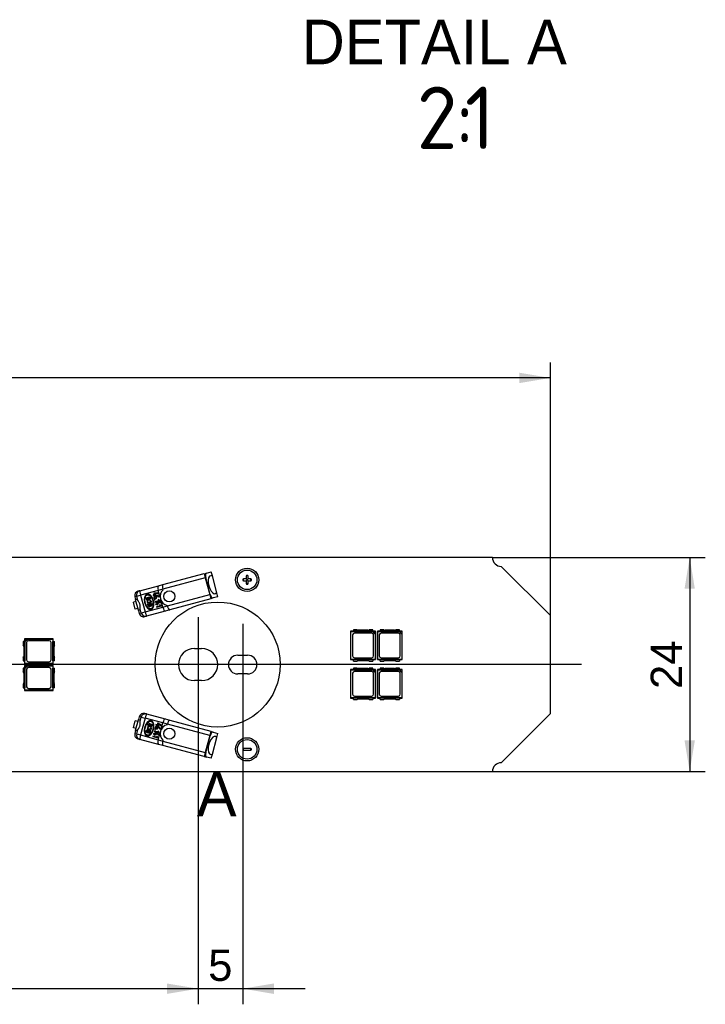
# Model space of a CAD drawing. Header units: millimetres. Extents: x 28 to 1171, y 11 to 403.
# Tile 18 of 19: x 1091 to 1168, y 184 to 294. Entities that reach past the tile are written whole.
import ezdxf
from ezdxf.enums import TextEntityAlignment as Align
from ezdxf.lldxf.tags import DXFTag

# ---------------------------------------------------------------- set-up
doc = ezdxf.new("R2010")
doc.units = ezdxf.units.MM
doc.layers.add('Default', color=7, linetype='Continuous')
doc.layers.add('LINLED_1120X24MM', color=7, linetype='Continuous')
doc.styles.add('SEACAD_Arial', font='arial.ttf')
doc.styles.add('SEACAD_Solid_Edge_ANSI', font='seans.ttf')
doc.styles.add('SEACAD_Solid_Edge_ISO', font='seiso.ttf')
tags = doc.linetypes.add('CENTER2', pattern=[28.575, 19.05, -3.175, 3.175, -3.175]).pattern_tags.tags
tags[10:11] = [DXFTag(74, 4), DXFTag(75, 0), DXFTag(340, '0'), DXFTag(46, 0.0), DXFTag(50, 0.0), DXFTag(44, 0.0), DXFTag(45, 0.0)]
tags[8:9] = [DXFTag(74, 4), DXFTag(75, 0), DXFTag(340, '0'), DXFTag(46, 0.0), DXFTag(50, 0.0), DXFTag(44, 0.0), DXFTag(45, 0.0)]
tags[6:7] = [DXFTag(74, 4), DXFTag(75, 0), DXFTag(340, '0'), DXFTag(46, 0.0), DXFTag(50, 0.0), DXFTag(44, 0.0), DXFTag(45, 0.0)]
tags[4:5] = [DXFTag(74, 4), DXFTag(75, 0), DXFTag(340, '0'), DXFTag(46, 0.0), DXFTag(50, 0.0), DXFTag(44, 0.0), DXFTag(45, 0.0)]
doc.dimstyles.new('ISO', dxfattribs={"dimtxt": 3.5, "dimasz": 3.5, "dimexe": 1.75, "dimexo": 0, "dimgap": 0.875, "dimtad": 1, "dimtxsty": 'SEACAD_Arial', "dimblk1": '_SE_FILLED', "dimblk2": '_SE_FILLED', "dimsah": 1, "dimcen": 1.75, "dimadec": 0, "dimazin": 0, "dimtfac": 0.5, "dimtdec": 3, "dimtmove": 0, "dimatfit": 3, "dimfxl": 1, "dimarcsym": 0})

# ---------------------------------------------------------------- blocks, each defined once
blk = doc.blocks.new('SEANNOT_GROUP2')
at = {"layer": 'Default', "color": 7, "linetype": 'CENTER2'}
blk.add_line((1154.08, 221.63), (28.08, 221.63), dxfattribs=at)
blk = doc.blocks.new('SEANNOT_GROUP28')
at = {"layer": 'Default', "color": 7, "linetype": 'CENTER2'}
blk.add_line((1111.08, 226.93), (1111.08, 216.33), dxfattribs=at)
blk = doc.blocks.new('SEANNOT_GROUP29')
at = {"layer": 'Default', "color": 7, "linetype": 'CENTER2'}
blk.add_line((1116.08, 226.18), (1116.08, 217.08), dxfattribs=at)
blk = doc.blocks.new('SE1')
at = {"layer": 'LINLED_1120X24MM', "color": 7, "linetype": 'Continuous'}
for p, q in [((1144.08, 233.63), (38.08, 233.63)), ((1107.14, 230.61), (1111.76, 231.84)), ((1111.76, 231.81), (1112.04, 231.89)), ((1111.76, 231.84), (1111.88, 231.36)), ((1112.04, 231.89), (1112.55, 232.03)), ((1112.68, 231.57), (1112.55, 232.03)), ((1150.58, 227.13), (1145.08, 232.63)), ((1111.88, 231.36), (1107.14, 230.09)), ((1111.88, 231.36), (1111.95, 231.38)), ((1111.88, 231.36), (1112.39, 229.48)), ((1112.45, 229.49), (1111.95, 231.38)), ((1113.18, 229.69), (1112.68, 231.57)), ((1116.18, 231.03), (1116.18, 231.23)), ((1116.48, 231.23), (1116.18, 231.23)), ((1116.18, 231.03), (1116.48, 231.03)), ((1116.48, 231.53), (1116.48, 231.23)), ((1116.48, 231.23), (1116.58, 231.13)), ((1116.48, 231.03), (1116.58, 231.13)), ((1116.48, 231.03), (1116.48, 230.73)), ((1116.48, 230.73), (1116.68, 230.73)), ((1116.68, 231.23), (1116.58, 231.13)), ((1116.68, 231.03), (1116.58, 231.13)), ((1116.68, 231.23), (1116.68, 231.53)), ((1116.98, 231.23), (1116.68, 231.23)), ((1116.68, 231.03), (1116.98, 231.03)), ((1116.68, 230.73), (1116.68, 231.03)), ((1116.98, 231.03), (1116.98, 231.23)), ((1104.34, 229.86), (1104.54, 229.91)), ((1104.54, 229.91), (1106.64, 230.47)), ((1106.62, 229.95), (1104.63, 229.42)), ((1106.17, 229.65), (1106.13, 229.64)), ((1106.13, 229.64), (1106.17, 229.47)), ((1106.61, 229.63), (1106.17, 229.65)), ((1106.22, 229.48), (1106.18, 229.61)), ((1106.18, 229.61), (1106.62, 229.59)), ((1106.62, 229.59), (1106.61, 229.63)), ((1107.14, 230.09), (1106.62, 229.95)), ((1106.83, 229.16), (1106.62, 229.95)), ((1106.64, 230.47), (1107.14, 230.61)), ((1107.16, 230.02), (1107.14, 230.09)), ((1113.3, 229.24), (1113.18, 229.69)), ((1104.13, 228.69), (1103.83, 228.61)), ((1104.04, 227.84), (1103.83, 228.61)), ((1104.2, 229.3), (1103.98, 229.24)), ((1103.98, 229.24), (1104.07, 228.93)), ((1104.08, 228.88), (1104.07, 228.93)), ((1104.24, 228.92), (1104.07, 228.93)), ((1104.24, 228.92), (1104.08, 228.88)), ((1104.39, 227.72), (1104.08, 228.88)), ((1104.2, 229.3), (1104.63, 229.42)), ((1104.32, 228.83), (1104.2, 229.3)), ((1104.63, 229.42), (1105.13, 227.53)), ((1105.24, 229.11), (1105.68, 229.23)), ((1105.29, 228.92), (1105.24, 229.11)), ((1105.32, 229.06), (1105.44, 229.09)), ((1105.35, 228.94), (1105.32, 229.06)), ((1105.42, 228.75), (1105.46, 228.7)), ((1105.42, 228.42), (1105.87, 228.54)), ((1105.44, 229.09), (1105.48, 228.97)), ((1105.49, 228.6), (1105.76, 228.67)), ((1105.51, 229.11), (1105.63, 229.15)), ((1105.54, 228.99), (1105.51, 229.11)), ((1105.84, 228.63), (1105.51, 228.54)), ((1105.63, 229.15), (1105.67, 229.02)), ((1105.68, 229.23), (1105.73, 229.04)), ((1105.73, 228.8), (1105.79, 228.82)), ((1105.76, 228.67), (1105.73, 228.8)), ((1105.79, 228.82), (1105.84, 228.63)), ((1105.87, 228.54), (1105.92, 228.35)), ((1106.17, 229.47), (1106.04, 229.43)), ((1106.04, 229.43), (1106.05, 229.39)), ((1106.05, 229.39), (1106.19, 229.42)), ((1106.24, 228.93), (1106.18, 228.92)), ((1106.18, 228.92), (1106.2, 228.85)), ((1106.19, 229.42), (1106.21, 229.34)), ((1106.2, 228.85), (1106.26, 228.87)), ((1106.21, 229.34), (1106.25, 229.35)), ((1106.34, 229.51), (1106.22, 229.48)), ((1106.23, 229.44), (1106.35, 229.47)), ((1106.25, 229.35), (1106.23, 229.44)), ((1106.26, 228.87), (1106.24, 228.93)), ((1106.74, 228.82), (1106.24, 228.68)), ((1106.24, 228.68), (1106.25, 228.64)), ((1106.25, 228.64), (1106.83, 228.79)), ((1106.35, 229.47), (1106.34, 229.51)), ((1106.44, 228.61), (1106.41, 228.6)), ((1106.41, 228.6), (1106.45, 228.43)), ((1106.88, 228.6), (1106.44, 228.61)), ((1106.5, 228.44), (1106.46, 228.57)), ((1106.46, 228.57), (1106.89, 228.55)), ((1106.82, 228.83), (1106.62, 228.91)), ((1106.62, 228.91), (1106.63, 228.86)), ((1106.63, 228.86), (1106.74, 228.82)), ((1106.68, 229.2), (1106.72, 229.21)), ((1106.83, 228.79), (1106.82, 228.83)), ((1106.89, 228.55), (1106.88, 228.6)), ((1107.13, 228.07), (1106.91, 228.86)), ((1107.64, 228.21), (1112.39, 229.48)), ((1112.52, 228.99), (1107.9, 227.76)), ((1112.39, 229.48), (1112.45, 229.49)), ((1112.39, 229.48), (1112.52, 228.99)), ((1112.51, 229.02), (1112.78, 229.1)), ((1113.3, 229.24), (1112.78, 229.1)), ((1104.34, 227.92), (1104.04, 227.84)), ((1104.55, 227.77), (1104.39, 227.72)), ((1104.4, 227.68), (1104.39, 227.72)), ((1104.4, 227.68), (1104.55, 227.77)), ((1104.4, 227.68), (1104.49, 227.36)), ((1104.49, 227.36), (1104.7, 227.42)), ((1104.7, 227.42), (1104.57, 227.89)), ((1104.7, 227.42), (1105.13, 227.53)), ((1105.13, 227.53), (1107.13, 228.07)), ((1107.4, 227.62), (1105.31, 227.06)), ((1105.47, 228.23), (1105.42, 228.42)), ((1105.5, 228.37), (1105.63, 228.4)), ((1105.54, 228.25), (1105.5, 228.37)), ((1105.63, 228.4), (1105.66, 228.28)), ((1105.69, 228.42), (1105.82, 228.45)), ((1105.73, 228.3), (1105.69, 228.42)), ((1105.82, 228.45), (1105.85, 228.33)), ((1106.45, 228.43), (1106.32, 228.39)), ((1106.32, 228.39), (1106.33, 228.35)), ((1106.33, 228.35), (1106.46, 228.39)), ((1106.9, 228.23), (1106.4, 228.1)), ((1106.4, 228.1), (1106.41, 228.06)), ((1106.41, 228.06), (1106.99, 228.21)), ((1106.46, 228.39), (1106.49, 228.3)), ((1106.49, 228.3), (1106.53, 228.31)), ((1106.62, 228.47), (1106.5, 228.44)), ((1106.51, 228.4), (1106.63, 228.43)), ((1106.53, 228.31), (1106.51, 228.4)), ((1106.63, 228.43), (1106.62, 228.47)), ((1106.98, 228.25), (1106.77, 228.33)), ((1106.77, 228.33), (1106.79, 228.28)), ((1106.79, 228.28), (1106.9, 228.23)), ((1106.99, 228.21), (1106.98, 228.25)), ((1107.13, 228.07), (1107.64, 228.21)), ((1107.9, 227.76), (1107.4, 227.62)), ((1107.64, 228.21), (1107.62, 228.27)), ((1105.31, 227.06), (1105.1, 227.01)), ((1150.58, 216.13), (1150.58, 227.13)), ((1128.49, 225.38), (1128.18, 225.38)), ((1128.18, 225.38), (1128.21, 225.34)), ((1128.18, 225.38), (1128.18, 222.18)), ((1128.21, 225.34), (1130.63, 225.34)), ((1128.21, 222.21), (1128.21, 225.34)), ((1128.9, 225.53), (1128.49, 225.53)), ((1128.49, 225.53), (1128.49, 225.36)), ((1130.67, 225.36), (1128.49, 225.36)), ((1130.12, 225.48), (1129.04, 225.48)), ((1130.67, 225.53), (1130.25, 225.53)), ((1130.63, 225.34), (1130.67, 225.35)), ((1130.63, 225.34), (1130.94, 225.03)), ((1130.67, 225.36), (1130.67, 225.53)), ((1130.98, 225.38), (1130.67, 225.38)), ((1130.95, 225.35), (1130.67, 225.35)), ((1130.67, 225.35), (1130.95, 225.07)), ((1130.95, 225.35), (1130.98, 225.38)), ((1130.95, 225.07), (1130.95, 225.35)), ((1130.98, 222.18), (1130.98, 225.38)), ((1131.49, 225.38), (1131.18, 225.38)), ((1131.18, 225.38), (1131.21, 225.34)), ((1131.18, 225.38), (1131.18, 222.18)), ((1131.21, 225.34), (1133.63, 225.34)), ((1131.21, 222.21), (1131.21, 225.34)), ((1131.9, 225.53), (1131.49, 225.53)), ((1131.49, 225.53), (1131.49, 225.36)), ((1133.67, 225.36), (1131.49, 225.36)), ((1133.12, 225.48), (1132.04, 225.48)), ((1133.67, 225.53), (1133.25, 225.53)), ((1133.63, 225.34), (1133.67, 225.35)), ((1133.63, 225.34), (1133.94, 225.03)), ((1133.67, 225.36), (1133.67, 225.53)), ((1133.98, 225.38), (1133.67, 225.38)), ((1133.95, 225.35), (1133.67, 225.35)), ((1133.67, 225.35), (1133.95, 225.07)), ((1133.95, 225.35), (1133.98, 225.38)), ((1133.95, 225.07), (1133.95, 225.35)), ((1133.98, 222.18), (1133.98, 225.38)), ((1091.64, 224.22), (1091.48, 224.22)), ((1091.48, 224.22), (1091.48, 223.8)), ((1094.83, 224.53), (1091.63, 224.53)), ((1091.65, 224.5), (1091.63, 224.53)), ((1091.63, 224.53), (1091.63, 224.22)), ((1091.64, 224.22), (1091.64, 222.04)), ((1091.93, 224.5), (1091.65, 224.5)), ((1091.65, 224.5), (1091.65, 224.22)), ((1091.65, 224.22), (1091.93, 224.5)), ((1091.66, 224.18), (1091.65, 224.22)), ((1091.66, 224.18), (1091.98, 224.49)), ((1091.66, 221.76), (1091.66, 224.18)), ((1091.85, 224.1), (1091.85, 222.15)), ((1091.93, 224.5), (1091.98, 224.49)), ((1091.98, 224.49), (1094.79, 224.49)), ((1094.4, 224.3), (1092.05, 224.3)), ((1094.6, 222.15), (1094.6, 224.1)), ((1094.79, 224.49), (1094.83, 224.53)), ((1094.79, 224.49), (1094.79, 221.76)), ((1094.81, 224.22), (1094.98, 224.22)), ((1094.81, 222.04), (1094.81, 224.22)), ((1094.83, 224.22), (1094.83, 224.53)), ((1094.98, 223.8), (1094.98, 224.22)), ((1128.4, 224.95), (1128.4, 222.6)), ((1130.55, 225.15), (1128.6, 225.15)), ((1130.75, 222.6), (1130.75, 224.95)), ((1130.95, 225.07), (1130.94, 225.03)), ((1130.94, 225.03), (1130.94, 222.21)), ((1131.4, 224.95), (1131.4, 222.6)), ((1133.55, 225.15), (1131.6, 225.15)), ((1133.75, 222.6), (1133.75, 224.95)), ((1133.95, 225.07), (1133.94, 225.03)), ((1133.94, 225.03), (1133.94, 222.21)), ((1091.53, 223.67), (1091.53, 222.59)), ((1094.93, 222.59), (1094.93, 223.67)), ((1110.68, 223.43), (1111.48, 223.43)), ((1091.48, 222.45), (1091.48, 222.04)), ((1091.48, 222.04), (1091.64, 222.04)), ((1091.63, 222.04), (1091.63, 221.73)), ((1092.05, 221.95), (1094.4, 221.95)), ((1094.98, 222.04), (1094.81, 222.04)), ((1094.83, 221.73), (1094.83, 222.04)), ((1094.98, 222.04), (1094.98, 222.45)), ((1115.53, 222.68), (1116.63, 222.68)), ((1128.21, 222.21), (1128.18, 222.18)), ((1128.18, 222.18), (1128.49, 222.18)), ((1130.94, 222.21), (1128.21, 222.21)), ((1128.49, 222.03), (1128.49, 222.19)), ((1128.49, 222.19), (1130.67, 222.19)), ((1128.49, 222.03), (1128.9, 222.03)), ((1128.6, 222.4), (1130.55, 222.4)), ((1129.04, 222.08), (1130.12, 222.08)), ((1130.25, 222.03), (1130.67, 222.03)), ((1130.67, 222.19), (1130.67, 222.03)), ((1130.67, 222.18), (1130.98, 222.18)), ((1130.94, 222.21), (1130.98, 222.18)), ((1131.21, 222.21), (1131.18, 222.18)), ((1131.18, 222.18), (1131.49, 222.18)), ((1133.94, 222.21), (1131.21, 222.21)), ((1131.49, 222.03), (1131.49, 222.19)), ((1131.49, 222.19), (1133.67, 222.19)), ((1131.49, 222.03), (1131.9, 222.03)), ((1131.6, 222.4), (1133.55, 222.4)), ((1132.04, 222.08), (1133.12, 222.08)), ((1133.25, 222.03), (1133.67, 222.03)), ((1133.67, 222.19), (1133.67, 222.03)), ((1133.67, 222.18), (1133.98, 222.18)), ((1133.94, 222.21), (1133.98, 222.18)), ((1091.64, 221.22), (1091.48, 221.22)), ((1091.48, 221.22), (1091.48, 220.8)), ((1091.63, 221.73), (1091.66, 221.76)), ((1091.63, 221.73), (1094.83, 221.73)), ((1094.83, 221.53), (1091.63, 221.53)), ((1091.65, 221.5), (1091.63, 221.53)), ((1091.63, 221.53), (1091.63, 221.22)), ((1091.64, 221.22), (1091.64, 219.04)), ((1091.93, 221.5), (1091.65, 221.5)), ((1091.65, 221.5), (1091.65, 221.22)), ((1091.65, 221.22), (1091.93, 221.5)), ((1091.66, 221.18), (1091.65, 221.22)), ((1094.79, 221.76), (1091.66, 221.76)), ((1091.66, 221.18), (1091.98, 221.49)), ((1091.66, 218.76), (1091.66, 221.18)), ((1091.85, 221.1), (1091.85, 219.15)), ((1091.93, 221.5), (1091.98, 221.49)), ((1091.98, 221.49), (1094.79, 221.49)), ((1094.4, 221.3), (1092.05, 221.3)), ((1094.6, 219.15), (1094.6, 221.1)), ((1094.79, 221.76), (1094.83, 221.73)), ((1094.79, 221.49), (1094.83, 221.53)), ((1094.79, 221.49), (1094.79, 218.76)), ((1094.81, 221.22), (1094.98, 221.22)), ((1094.81, 219.04), (1094.81, 221.22)), ((1094.83, 221.22), (1094.83, 221.53)), ((1094.98, 220.8), (1094.98, 221.22)), ((1128.49, 221.08), (1128.18, 221.08)), ((1128.18, 221.08), (1128.21, 221.04)), ((1128.18, 221.08), (1128.18, 217.88)), ((1128.21, 221.04), (1130.63, 221.04)), ((1128.21, 217.91), (1128.21, 221.04)), ((1128.9, 221.23), (1128.49, 221.23)), ((1128.49, 221.23), (1128.49, 221.06)), ((1130.67, 221.06), (1128.49, 221.06)), ((1130.55, 220.85), (1128.6, 220.85)), ((1130.12, 221.18), (1129.04, 221.18)), ((1130.67, 221.23), (1130.25, 221.23)), ((1130.63, 221.04), (1130.67, 221.05)), ((1130.63, 221.04), (1130.94, 220.73)), ((1130.67, 221.06), (1130.67, 221.23)), ((1130.98, 221.08), (1130.67, 221.08)), ((1130.95, 221.05), (1130.67, 221.05)), ((1130.67, 221.05), (1130.95, 220.77)), ((1130.95, 220.77), (1130.94, 220.73)), ((1130.95, 221.05), (1130.98, 221.08)), ((1130.95, 220.77), (1130.95, 221.05)), ((1130.98, 217.88), (1130.98, 221.08)), ((1131.49, 221.08), (1131.18, 221.08)), ((1131.18, 221.08), (1131.21, 221.04)), ((1131.18, 221.08), (1131.18, 217.88)), ((1131.21, 221.04), (1133.63, 221.04)), ((1131.21, 217.91), (1131.21, 221.04)), ((1131.9, 221.23), (1131.49, 221.23)), ((1131.49, 221.23), (1131.49, 221.06)), ((1133.67, 221.06), (1131.49, 221.06)), ((1133.55, 220.85), (1131.6, 220.85)), ((1133.12, 221.18), (1132.04, 221.18)), ((1133.67, 221.23), (1133.25, 221.23)), ((1133.63, 221.04), (1133.67, 221.05)), ((1133.63, 221.04), (1133.94, 220.73)), ((1133.67, 221.06), (1133.67, 221.23)), ((1133.98, 221.08), (1133.67, 221.08)), ((1133.95, 221.05), (1133.67, 221.05)), ((1133.67, 221.05), (1133.95, 220.77)), ((1133.95, 220.77), (1133.94, 220.73)), ((1133.95, 221.05), (1133.98, 221.08)), ((1133.95, 220.77), (1133.95, 221.05)), ((1133.98, 217.88), (1133.98, 221.08)), ((1091.53, 220.67), (1091.53, 219.59)), ((1094.93, 219.59), (1094.93, 220.67)), ((1111.48, 219.83), (1110.68, 219.83)), ((1116.63, 220.58), (1115.53, 220.58)), ((1128.4, 220.65), (1128.4, 218.3)), ((1130.75, 218.3), (1130.75, 220.65)), ((1130.94, 220.73), (1130.94, 217.91)), ((1131.4, 220.65), (1131.4, 218.3)), ((1133.75, 218.3), (1133.75, 220.65)), ((1133.94, 220.73), (1133.94, 217.91)), ((1091.48, 219.45), (1091.48, 219.04)), ((1091.48, 219.04), (1091.64, 219.04)), ((1091.63, 219.04), (1091.63, 218.73)), ((1091.63, 218.73), (1091.66, 218.76)), ((1091.63, 218.73), (1094.83, 218.73)), ((1094.79, 218.76), (1091.66, 218.76)), ((1092.05, 218.95), (1094.4, 218.95)), ((1094.79, 218.76), (1094.83, 218.73)), ((1094.98, 219.04), (1094.81, 219.04)), ((1094.83, 218.73), (1094.83, 219.04)), ((1094.98, 219.04), (1094.98, 219.45)), ((1128.21, 217.91), (1128.18, 217.88)), ((1128.18, 217.88), (1128.49, 217.88)), ((1130.94, 217.91), (1128.21, 217.91)), ((1128.49, 217.73), (1128.49, 217.89)), ((1128.49, 217.89), (1130.67, 217.89)), ((1128.49, 217.73), (1128.9, 217.73)), ((1128.6, 218.1), (1130.55, 218.1)), ((1129.04, 217.78), (1130.12, 217.78)), ((1130.25, 217.73), (1130.67, 217.73)), ((1130.67, 217.89), (1130.67, 217.73)), ((1130.67, 217.88), (1130.98, 217.88)), ((1130.94, 217.91), (1130.98, 217.88)), ((1131.21, 217.91), (1131.18, 217.88)), ((1131.18, 217.88), (1131.49, 217.88)), ((1133.94, 217.91), (1131.21, 217.91)), ((1131.49, 217.73), (1131.49, 217.89)), ((1131.49, 217.89), (1133.67, 217.89)), ((1131.49, 217.73), (1131.9, 217.73)), ((1131.6, 218.1), (1133.55, 218.1)), ((1132.04, 217.78), (1133.12, 217.78)), ((1133.25, 217.73), (1133.67, 217.73)), ((1133.67, 217.89), (1133.67, 217.73)), ((1133.67, 217.88), (1133.98, 217.88)), ((1133.94, 217.91), (1133.98, 217.88)), ((1103.83, 214.54), (1104.04, 215.32)), ((1104.34, 215.24), (1104.04, 215.32)), ((1104.08, 214.27), (1104.39, 215.43)), ((1104.39, 215.43), (1104.4, 215.48)), ((1104.55, 215.39), (1104.39, 215.43)), ((1104.49, 215.79), (1104.4, 215.48)), ((1104.55, 215.39), (1104.4, 215.48)), ((1104.7, 215.74), (1104.49, 215.79)), ((1104.57, 215.26), (1104.7, 215.74)), ((1105.13, 215.62), (1104.63, 213.74)), ((1104.7, 215.74), (1105.13, 215.62)), ((1105.1, 216.15), (1105.31, 216.09)), ((1107.13, 215.09), (1105.13, 215.62)), ((1105.31, 216.09), (1107.4, 215.53)), ((1107.4, 215.53), (1107.9, 215.4)), ((1107.9, 215.4), (1112.52, 214.16)), ((1145.08, 210.63), (1150.58, 216.13)), ((1104.13, 214.46), (1103.83, 214.54)), ((1104.07, 214.23), (1103.98, 213.91)), ((1104.07, 214.23), (1104.08, 214.27)), ((1104.07, 214.23), (1104.24, 214.23)), ((1104.24, 214.23), (1104.08, 214.27)), ((1104.2, 213.85), (1104.32, 214.32)), ((1105.27, 214.17), (1105.32, 214.36)), ((1105.32, 214.36), (1105.76, 214.24)), ((1105.33, 214.15), (1105.37, 214.27)), ((1105.37, 214.27), (1105.49, 214.24)), ((1105.46, 214.86), (1105.51, 215.05)), ((1105.79, 214.33), (1105.46, 214.42)), ((1105.49, 214.24), (1105.46, 214.12)), ((1105.47, 214.48), (1105.74, 214.41)), ((1105.49, 214.65), (1105.5, 214.58)), ((1105.51, 215.05), (1105.95, 214.93)), ((1105.52, 214.84), (1105.55, 214.97)), ((1105.52, 214.1), (1105.56, 214.22)), ((1105.55, 214.97), (1105.68, 214.93)), ((1105.56, 214.22), (1105.68, 214.19)), ((1105.68, 214.93), (1105.65, 214.81)), ((1105.68, 214.19), (1105.65, 214.07)), ((1105.71, 214.79), (1105.74, 214.92)), ((1105.76, 214.24), (1105.71, 214.05)), ((1105.74, 214.92), (1105.87, 214.88)), ((1105.74, 214.41), (1105.77, 214.54)), ((1105.77, 214.54), (1105.84, 214.52)), ((1105.84, 214.52), (1105.79, 214.33)), ((1105.87, 214.88), (1105.83, 214.76)), ((1105.95, 214.93), (1105.9, 214.74)), ((1106.16, 214.18), (1106.15, 214.13)), ((1106.15, 214.13), (1106.73, 213.98)), ((1106.67, 214.04), (1106.16, 214.18)), ((1106.23, 214.41), (1106.21, 214.35)), ((1106.21, 214.35), (1106.27, 214.33)), ((1106.29, 214.39), (1106.23, 214.41)), ((1106.27, 214.33), (1106.29, 214.39)), ((1106.36, 214.92), (1106.35, 214.88)), ((1106.35, 214.88), (1106.49, 214.85)), ((1106.5, 214.89), (1106.36, 214.92)), ((1106.49, 214.85), (1106.46, 214.76)), ((1106.46, 214.76), (1106.51, 214.75)), ((1106.54, 215.06), (1106.5, 214.89)), ((1106.51, 214.75), (1106.53, 214.83)), ((1106.53, 214.83), (1106.65, 214.8)), ((1106.58, 215.05), (1106.54, 215.06)), ((1106.54, 214.88), (1106.57, 215.01)), ((1106.66, 214.84), (1106.54, 214.88)), ((1106.57, 215.01), (1106.94, 214.78)), ((1106.95, 214.82), (1106.58, 215.05)), ((1106.61, 214.19), (1106.59, 214.14)), ((1106.59, 214.14), (1106.67, 214.04)), ((1106.74, 214.02), (1106.61, 214.19)), ((1106.65, 214.8), (1106.66, 214.84)), ((1106.8, 214.41), (1106.84, 214.4)), ((1106.91, 214.29), (1107.13, 215.09)), ((1106.94, 214.78), (1106.95, 214.82)), ((1107.64, 214.95), (1107.13, 215.09)), ((1107.62, 214.88), (1107.64, 214.95)), ((1112.39, 213.68), (1107.64, 214.95)), ((1112.52, 214.16), (1112.39, 213.68)), ((1112.51, 214.13), (1112.78, 214.06)), ((1103.98, 213.91), (1104.2, 213.85)), ((1104.2, 213.85), (1104.63, 213.74)), ((1104.54, 213.24), (1104.34, 213.3)), ((1106.64, 212.68), (1104.54, 213.24)), ((1104.63, 213.74), (1106.62, 213.2)), ((1106.01, 213.59), (1106, 213.55)), ((1106, 213.55), (1106.57, 213.4)), ((1106.51, 213.46), (1106.01, 213.59)), ((1106.09, 213.89), (1106.08, 213.84)), ((1106.08, 213.84), (1106.21, 213.81)), ((1106.22, 213.85), (1106.09, 213.89)), ((1106.21, 213.81), (1106.18, 213.72)), ((1106.18, 213.72), (1106.23, 213.71)), ((1106.26, 214.02), (1106.22, 213.85)), ((1106.23, 213.71), (1106.25, 213.8)), ((1106.25, 213.8), (1106.38, 213.76)), ((1106.3, 214.01), (1106.26, 214.02)), ((1106.26, 213.84), (1106.3, 213.97)), ((1106.39, 213.81), (1106.26, 213.84)), ((1106.68, 213.78), (1106.3, 214.01)), ((1106.3, 213.97), (1106.66, 213.74)), ((1106.38, 213.76), (1106.39, 213.81)), ((1106.45, 213.61), (1106.44, 213.56)), ((1106.44, 213.56), (1106.51, 213.46)), ((1106.58, 213.43), (1106.45, 213.61)), ((1106.57, 213.4), (1106.58, 213.43)), ((1106.62, 213.2), (1106.83, 214)), ((1106.62, 213.2), (1107.14, 213.06)), ((1106.66, 213.74), (1106.68, 213.78)), ((1106.73, 213.98), (1106.74, 214.02)), ((1107.14, 213.06), (1107.16, 213.13)), ((1107.14, 213.06), (1111.88, 211.79)), ((1112.39, 213.68), (1111.88, 211.79)), ((1111.95, 211.78), (1112.45, 213.66)), ((1112.39, 213.68), (1112.45, 213.66)), ((1112.68, 211.58), (1113.18, 213.46)), ((1112.78, 214.06), (1113.3, 213.92)), ((1113.18, 213.46), (1113.3, 213.92)), ((1107.14, 212.55), (1106.64, 212.68)), ((1111.76, 211.31), (1107.14, 212.55)), ((1116.18, 212.03), (1116.18, 212.23)), ((1116.98, 212.23), (1116.18, 212.23)), ((1116.18, 212.03), (1116.98, 212.03)), ((1116.98, 212.03), (1116.98, 212.23)), ((1111.88, 211.79), (1111.76, 211.31)), ((1111.76, 211.34), (1112.04, 211.26)), ((1111.88, 211.79), (1111.95, 211.78)), ((1112.55, 211.13), (1112.04, 211.26)), ((1112.55, 211.13), (1112.68, 211.58)), ((38.08, 209.63), (1144.08, 209.63))]:
    blk.add_line(p, q, dxfattribs=at)
for centre, radius in [((1116.58, 231.13), 1.3), ((1116.58, 231.13), 1.1), ((1107.86, 229.27), 0.625), ((1107.86, 213.88), 0.625), ((1116.58, 212.13), 1.3), ((1116.58, 212.13), 1.1)]:
    blk.add_circle(centre, radius, dxfattribs=at)
for centre, radius, start, end in [((1145.08, 233.63), 1, 180, 269.9577), ((1116.18, 231.13), 0.1, 90, 270), ((1116.58, 231.53), 0.1, 0, 180), ((1116.58, 230.73), 0.1, 180, 0), ((1116.98, 231.13), 0.1, 270, 90), ((1104.47, 229.37), 0.5, 105, 195), ((1107.86, 229.27), 1.03, 133.1331, 256.8669), ((1105.41, 228.96), 0.131, 195, 333.2623), ((1105.41, 228.96), 0.0649, 195, 15), ((1105.48, 228.65), 0.116, 118.6311, 285), ((1105.48, 228.65), 0.0495, 108.832, 285), ((1105.6, 229.01), 0.131, 236.7377, 15), ((1105.6, 229.01), 0.0647, 195, 15), ((1106.49, 229.07), 0.229, 33.8295, 107.2926), ((1105.6, 228.26), 0.131, 195, 333.2623), ((1105.6, 228.26), 0.0649, 195, 15), ((1105.79, 228.31), 0.131, 236.7377, 15), ((1105.79, 228.31), 0.0647, 195, 15), ((1104.97, 227.49), 0.5, 195, 285), ((1129.04, 225.68), 0.2, 228.5904, 270), ((1130.12, 225.68), 0.2, 270, 311.4096), ((1132.04, 225.68), 0.2, 228.5904, 270), ((1133.12, 225.68), 0.2, 270, 311.4096), ((1092.05, 224.1), 0.2, 90, 180), ((1094.4, 224.1), 0.2, 0, 90), ((1128.6, 224.95), 0.2, 90, 180), ((1130.55, 224.95), 0.2, 0, 90), ((1131.6, 224.95), 0.2, 90, 180), ((1133.55, 224.95), 0.2, 0, 90), ((1091.33, 223.67), 0.2, 0, 41.4096), ((1095.13, 223.67), 0.2, 138.5904, 180), ((1110.68, 221.63), 1.8, 90, 270), ((1111.48, 221.63), 1.8, 270, 90), ((1091.33, 222.59), 0.2, 318.5904, 0), ((1092.05, 222.15), 0.2, 180, 270), ((1094.4, 222.15), 0.2, 270, 0), ((1095.13, 222.59), 0.2, 180, 221.4096), ((1115.53, 221.63), 1.05, 90, 270), ((1116.63, 221.63), 1.05, 270, 90), ((1128.6, 222.6), 0.2, 180, 270), ((1129.04, 221.88), 0.2, 90, 131.4096), ((1130.12, 221.88), 0.2, 48.5904, 90), ((1130.55, 222.6), 0.2, 270, 0), ((1131.6, 222.6), 0.2, 180, 270), ((1132.04, 221.88), 0.2, 90, 131.4096), ((1133.12, 221.88), 0.2, 48.5904, 90), ((1133.55, 222.6), 0.2, 270, 0), ((1091.33, 220.67), 0.2, 0, 41.4096), ((1092.05, 221.1), 0.2, 90, 180), ((1094.4, 221.1), 0.2, 0, 90), ((1095.13, 220.67), 0.2, 138.5904, 180), ((1128.6, 220.65), 0.2, 90, 180), ((1129.04, 221.38), 0.2, 228.5904, 270), ((1130.12, 221.38), 0.2, 270, 311.4096), ((1130.55, 220.65), 0.2, 0, 90), ((1131.6, 220.65), 0.2, 90, 180), ((1132.04, 221.38), 0.2, 228.5904, 270), ((1133.12, 221.38), 0.2, 270, 311.4096), ((1133.55, 220.65), 0.2, 0, 90), ((1091.33, 219.59), 0.2, 318.5904, 0), ((1092.05, 219.15), 0.2, 180, 270), ((1094.4, 219.15), 0.2, 270, 0), ((1095.13, 219.59), 0.2, 180, 221.4096), ((1128.6, 218.3), 0.2, 180, 270), ((1129.04, 217.58), 0.2, 90, 131.4096), ((1130.12, 217.58), 0.2, 48.5904, 90), ((1130.55, 218.3), 0.2, 270, 0), ((1131.6, 218.3), 0.2, 180, 270), ((1132.04, 217.58), 0.2, 90, 131.4096), ((1133.12, 217.58), 0.2, 48.5904, 90), ((1133.55, 218.3), 0.2, 270, 0), ((1104.97, 215.66), 0.5, 75, 165), ((1105.4, 214.14), 0.131, 165, 303.2623), ((1105.4, 214.14), 0.0649, 165, 345), ((1105.49, 214.53), 0.116, 88.6311, 255), ((1105.49, 214.53), 0.0495, 78.832, 255), ((1105.58, 214.83), 0.131, 165, 303.2623), ((1105.58, 214.83), 0.0649, 165, 345), ((1105.77, 214.78), 0.131, 206.7377, 345), ((1105.77, 214.78), 0.0647, 165, 345), ((1106.57, 214.39), 0.229, 3.8295, 77.2926), ((1107.86, 213.88), 1.03, 103.1331, 226.8669), ((1104.47, 213.78), 0.5, 165, 255), ((1105.59, 214.08), 0.131, 206.7377, 345), ((1105.59, 214.08), 0.0647, 165, 345), ((1116.18, 212.13), 0.1, 90, 270), ((1116.98, 212.13), 0.1, 270, 90), ((1145.08, 209.63), 1, 90.0138, 180.0001)]:
    blk.add_arc(centre, radius, start, end, dxfattribs=at)
for centre, major_axis, ratio, start_param, end_param in [((1112.16, 231.43), (-0.122, 0.454), 0.466308, 0, 1.570796), ((1112.75, 230.58), (-0.27, 1.01), 0.466308, -0.390826, 3.532419), ((1104.67, 229.43), (-0.129, 0.483), 0.984808, 0, 1.570797), ((1104.67, 229.43), (-0.129, 0.483), 0.087154, 0, 1.570796), ((1106.77, 229.99), (0.129, -0.483), 0.308007, 3.141593, 4.712389), ((1107.27, 230.12), (0.129, -0.483), 0.267949, 3.141593, 4.712389), ((1104.39, 228.34), (-0.155, 0.58), 0.176327, 5.661256, 6.230825), ((1112.66, 229.55), (-0.122, 0.454), 0.466308, 1.570796, 3.141593), ((1104.39, 228.34), (0.155, -0.58), 0.176327, 0.05236, 0.621929), ((1105.18, 227.54), (-0.129, 0.483), 0.984808, 1.570791, 3.141587), ((1105.18, 227.54), (0.129, -0.483), 0.087162, 4.71239, 6.283185), ((1107.27, 228.11), (0.129, -0.483), 0.308007, 4.712389, 6.283185), ((1107.77, 228.24), (-0.129, 0.483), 0.267949, 1.570796, 3.141593), ((1104.39, 214.81), (0.155, 0.58), 0.176327, 5.661256, 6.230825), ((1105.18, 215.61), (0.129, 0.483), 0.984808, 0, 1.570797), ((1105.18, 215.61), (0.129, 0.483), 0.087154, 0, 1.570796), ((1107.27, 215.05), (-0.129, -0.483), 0.308007, 3.141593, 4.712389), ((1107.77, 214.91), (-0.129, -0.483), 0.267949, 3.141593, 4.712389), ((1104.39, 214.81), (-0.155, -0.58), 0.176327, 0.05236, 0.621929), ((1104.67, 213.72), (0.129, 0.483), 0.984808, 1.570791, 3.141587), ((1104.67, 213.72), (-0.129, -0.483), 0.087162, 4.71239, 6.283185), ((1106.77, 213.16), (-0.129, -0.483), 0.308007, 4.712389, 6.283185), ((1107.27, 213.03), (0.129, 0.483), 0.267949, 1.570796, 3.141593), ((1112.75, 212.57), (0.27, 1.01), 0.466308, -0.390826, 3.532419), ((1112.66, 213.6), (0.122, 0.454), 0.466308, 0, 1.570796), ((1112.16, 211.72), (0.122, 0.454), 0.466308, 1.570796, 3.141593)]:
    blk.add_ellipse(centre, major_axis=major_axis, ratio=ratio, start_param=start_param, end_param=end_param, dxfattribs=at)
for points, degree, knots in [([(1104.57, 227.89), (1104.57, 227.9), (1104.57, 227.92), (1104.58, 227.97), (1104.58, 228.03), (1104.59, 228.13), (1104.59, 228.26), (1104.57, 228.39), (1104.52, 228.52), (1104.45, 228.63), (1104.39, 228.73), (1104.35, 228.79), (1104.33, 228.82), (1104.32, 228.83)], 3, [0, 0, 0, 0, 0.039938, 0.095575, 0.166971, 0.254145, 0.394292, 0.500173, 0.606004, 0.746164, 0.858762, 0.943353, 1, 1, 1, 1]), ([(1105.36, 229.51), (1105.15, 229.45), (1105.08, 229.15), (1105.01, 228.9), (1105.1, 228.55), (1105.19, 228.21), (1105.38, 228), (1105.6, 227.76), (1105.81, 227.82)], 2, [0, 0, 0, 0.250029, 0.250029, 0.500058, 0.500058, 0.750087, 0.750087, 1, 1, 1]), ([(1105.8, 227.88), (1105.59, 227.83), (1105.38, 228.11), (1105.23, 228.29), (1105.16, 228.56), (1105.09, 228.82), (1105.13, 229.05), (1105.17, 229.39), (1105.38, 229.44)], 2, [0, 0, 0, 0.250028, 0.250028, 0.500055, 0.500055, 0.750083, 0.750083, 1, 1, 1]), ([(1105.81, 227.82), (1106.01, 227.87), (1106.09, 228.16), (1106.16, 228.43), (1106.08, 228.77), (1105.98, 229.15), (1105.77, 229.36), (1105.57, 229.56), (1105.36, 229.51)], 2, [0, 0, 0, 0.250031, 0.250031, 0.500062, 0.500062, 0.750093, 0.750093, 1, 1, 1]), ([(1105.38, 229.44), (1105.59, 229.5), (1105.8, 229.22), (1105.93, 229.04), (1106.01, 228.77), (1106.08, 228.52), (1106.05, 228.28), (1106, 227.94), (1105.8, 227.88)], 2, [0, 0, 0, 0.250076, 0.250076, 0.500151, 0.500151, 0.750227, 0.750227, 1, 1, 1]), ([(1106.72, 229.21), (1106.7, 229.26), (1106.62, 229.31), (1106.55, 229.34), (1106.48, 229.34), (1106.4, 229.34), (1106.26, 229.29), (1106.09, 229.24), (1106.12, 229.12), (1106.16, 228.97), (1106.33, 229.02)], 2, [0, 0, 0, 0.14288, 0.14288, 0.285761, 0.285761, 0.500081, 0.500081, 0.750121, 0.750121, 1, 1, 1]), ([(1106.31, 229.06), (1106.24, 229.04), (1106.2, 229.07), (1106.15, 229.11), (1106.17, 229.17), (1106.18, 229.22), (1106.26, 229.25), (1106.26, 229.25), (1106.37, 229.28)], 2, [0, 0, 0, 0.25, 0.25, 0.5, 0.5, 0.75, 0.75, 1, 1, 1]), ([(1106.37, 229.28), (1106.4, 229.18), (1106.39, 229.13), (1106.38, 229.08), (1106.31, 229.06)], 2, [0, 0, 0, 0.500007, 0.500007, 1, 1, 1]), ([(1106.33, 229.02), (1106.41, 229.04), (1106.44, 229.12), (1106.45, 229.16), (1106.42, 229.29)], 2, [0, 0, 0, 0.5, 0.5, 1, 1, 1]), ([(1104.32, 214.32), (1104.33, 214.33), (1104.34, 214.35), (1104.36, 214.39), (1104.4, 214.44), (1104.46, 214.53), (1104.52, 214.63), (1104.57, 214.76), (1104.59, 214.9), (1104.59, 215.03), (1104.58, 215.14), (1104.58, 215.22), (1104.57, 215.25), (1104.57, 215.26)], 3, [0, 0, 0, 0, 0.039938, 0.095575, 0.166971, 0.254145, 0.394292, 0.500173, 0.606004, 0.746164, 0.858762, 0.943353, 1, 1, 1, 1]), ([(1105.81, 215.33), (1105.61, 215.39), (1105.39, 215.17), (1105.21, 214.98), (1105.11, 214.63), (1105.01, 214.3), (1105.07, 214.02), (1105.14, 213.7), (1105.36, 213.64)], 2, [0, 0, 0, 0.250029, 0.250029, 0.500058, 0.500058, 0.750087, 0.750087, 1, 1, 1]), ([(1105.38, 213.71), (1105.18, 213.76), (1105.13, 214.11), (1105.09, 214.34), (1105.17, 214.61), (1105.24, 214.87), (1105.38, 215.05), (1105.59, 215.32), (1105.8, 215.27)], 2, [0, 0, 0, 0.250028, 0.250028, 0.500055, 0.500055, 0.750083, 0.750083, 1, 1, 1]), ([(1105.36, 213.64), (1105.56, 213.59), (1105.77, 213.8), (1105.97, 214), (1106.06, 214.33), (1106.17, 214.71), (1106.09, 215), (1106.02, 215.28), (1105.81, 215.33)], 2, [0, 0, 0, 0.250031, 0.250031, 0.500062, 0.500062, 0.750093, 0.750093, 1, 1, 1]), ([(1105.8, 215.27), (1106.01, 215.21), (1106.05, 214.87), (1106.08, 214.64), (1106.01, 214.37), (1105.94, 214.12), (1105.79, 213.93), (1105.58, 213.65), (1105.38, 213.71)], 2, [0, 0, 0, 0.250076, 0.250076, 0.500151, 0.500151, 0.750227, 0.750227, 1, 1, 1]), ([(1106.84, 214.4), (1106.85, 214.45), (1106.8, 214.53), (1106.76, 214.59), (1106.7, 214.63), (1106.63, 214.67), (1106.48, 214.7), (1106.31, 214.73), (1106.28, 214.61), (1106.24, 214.47), (1106.41, 214.43)], 2, [0, 0, 0, 0.14288, 0.14288, 0.285761, 0.285761, 0.500081, 0.500081, 0.750121, 0.750121, 1, 1, 1]), ([(1106.41, 214.47), (1106.34, 214.49), (1106.32, 214.53), (1106.29, 214.6), (1106.34, 214.64), (1106.38, 214.67), (1106.46, 214.66), (1106.46, 214.66), (1106.58, 214.63)], 2, [0, 0, 0, 0.25, 0.25, 0.5, 0.5, 0.75, 0.75, 1, 1, 1]), ([(1106.58, 214.63), (1106.55, 214.52), (1106.52, 214.49), (1106.49, 214.45), (1106.41, 214.47)], 2, [0, 0, 0, 0.500007, 0.500007, 1, 1, 1]), ([(1106.41, 214.43), (1106.49, 214.4), (1106.55, 214.46), (1106.59, 214.49), (1106.62, 214.61)], 2, [0, 0, 0, 0.5, 0.5, 1, 1, 1])]:
    blk.add_open_spline(points, degree=degree, knots=knots, dxfattribs=at)
blk = doc.blocks.new('SE3')
at = {"color": 7, "linetype": 'Continuous', "style": 'SEACAD_Solid_Edge_ANSI'}
blk.add_text('A', height=5, dxfattribs=at).set_placement((1110.94, 209.62), align=Align.TOP_LEFT)
blk = doc.blocks.new('SE2')
at = {"layer": 'Default', "color": 7, "linetype": 'CENTER2'}
blk.add_circle((1113.28, 221.63), 7.01, dxfattribs=at)
at = {"layer": 'Default'}
blk.add_blockref('SE3', (0, 0), dxfattribs=at)
blk = doc.blocks.new('DMBLK367')
at = {"layer": 'Default', "linetype": 'Continuous'}
for points in [[(1034.58, 184.71), (1034.58, 185.88), (1031.08, 185.3)], [(1107.58, 184.71), (1111.08, 185.3), (1107.58, 185.88)]]:
    blk.add_hatch(color=7, dxfattribs=at).paths.add_polyline_path(points)
at = {"layer": 'Default', "color": 7, "linetype": 'Continuous'}
for p, q in [((1031.08, 217.25), (1031.08, 183.55)), ((1111.08, 216.33), (1111.08, 183.55)), ((1031.08, 185.3), (1111.08, 185.3))]:
    blk.add_line(p, q, dxfattribs=at)
at = {"layer": 'Default', "color": 7, "linetype": 'Continuous', "style": 'SEACAD_Arial'}
blk.add_text('80', height=3.5, dxfattribs=at).set_placement((1068.34, 189.67), align=Align.TOP_LEFT)
blk = doc.blocks.new('_SE_FILLED')
at = {"color": 0}
blk.add_line((0, 0), (-1, 0), dxfattribs=at)
blk.add_solid([(0, 0), (-1, -0.1665), (-1, 0.1665), (0, 0)], dxfattribs=at)
blk = doc.blocks.new('DMBLK368')
at = {"layer": 'Default', "linetype": 'Continuous'}
for points in [[(1107.58, 184.71), (1111.08, 185.3), (1107.58, 185.88)], [(1119.58, 184.71), (1119.58, 185.88), (1116.08, 185.3)]]:
    blk.add_hatch(color=7, dxfattribs=at).paths.add_polyline_path(points)
at = {"layer": 'Default', "color": 7, "linetype": 'Continuous'}
for p, q in [((1116.08, 217.08), (1116.08, 183.55)), ((1111.08, 216.33), (1111.08, 183.55)), ((1104.08, 185.3), (1123.08, 185.3))]:
    blk.add_line(p, q, dxfattribs=at)
at = {"layer": 'Default', "color": 7, "linetype": 'Continuous', "style": 'SEACAD_Arial'}
blk.add_text('5', height=3.5, dxfattribs=at).set_placement((1112.21, 189.67), align=Align.TOP_LEFT)
blk = doc.blocks.new('DMBLK369')
at = {"layer": 'Default', "linetype": 'Continuous'}
for points in [[(1166.78, 230.13), (1166.2, 233.63), (1165.62, 230.13)], [(1166.78, 213.13), (1165.62, 213.13), (1166.2, 209.63)]]:
    blk.add_hatch(color=7, dxfattribs=at).paths.add_polyline_path(points)
at = {"layer": 'Default', "color": 7, "linetype": 'Continuous'}
for p, q in [((1144.08, 233.63), (1167.95, 233.63)), ((1166.2, 233.63), (1166.2, 209.63)), ((1133.75, 209.63), (1167.95, 209.63))]:
    blk.add_line(p, q, dxfattribs=at)
at = {"layer": 'Default', "color": 7, "linetype": 'Continuous', "style": 'SEACAD_Arial'}
blk.add_text('24', height=3.5, rotation=90, dxfattribs=at).set_placement((1161.83, 218.89), align=Align.TOP_LEFT)
blk = doc.blocks.new('DMBLK370')
at = {"layer": 'Default', "linetype": 'Continuous'}
for points in [[(35.08, 254.35), (31.58, 253.76), (35.08, 253.18)], [(1147.08, 254.35), (1147.08, 253.18), (1150.58, 253.76)]]:
    blk.add_hatch(color=7, dxfattribs=at).paths.add_polyline_path(points)
at = {"layer": 'Default', "color": 7, "linetype": 'Continuous'}
for p, q in [((31.58, 227.13), (31.58, 255.51)), ((1150.58, 227.13), (1150.58, 255.51)), ((1150.58, 253.76), (31.58, 253.76))]:
    blk.add_line(p, q, dxfattribs=at)
at = {"layer": 'Default', "color": 7, "linetype": 'Continuous', "style": 'SEACAD_Arial'}
blk.add_text('1119', height=3.5, dxfattribs=at).set_placement((585.6, 258.14), align=Align.TOP_LEFT)

msp = doc.modelspace()

# ---------------------------------------------------------------- block references
at = {"layer": 'Default'}
for name in ['SE1', 'SE2', 'SEANNOT_GROUP28', 'SEANNOT_GROUP29', 'SEANNOT_GROUP2']:
    msp.add_blockref(name, (0, 0), dxfattribs=at)

# ---------------------------------------------------------------- texts
at = {"layer": 'Default', "color": 7, "linetype": 'Continuous'}
for s, height, style, p in [('DETAIL A', 5, 'SEACAD_Solid_Edge_ANSI', (1122.698, 293.92)), ('2', 7, 'SEACAD_Solid_Edge_ISO', (1135.591, 286.42)), ('1', 7, 'SEACAD_Solid_Edge_ISO', (1141, 286.42)), (':', 7, 'SEACAD_Solid_Edge_ISO', (1139.886, 286.42))]:
    msp.add_text(s, height=height, dxfattribs=dict(at, style=style)).set_placement(p, align=Align.TOP_LEFT)

# ---------------------------------------------------------------- dimensions: what is measured, and where the dimension line sits
for base, p1, p2, picture, middle in [((31.577, 253.764), (1150.577, 216.127), (31.577, 227.126), 'DMBLK370', (591.077, 253.764)), ((1111.077, 185.296), (1031.077, 221.626), (1111.077, 216.326), 'DMBLK367', (1071.077, 185.296)), ((1116.077, 185.296), (1111.077, 216.326), (1116.077, 217.076), 'DMBLK368', (1113.577, 185.296))]:
    dim = msp.add_linear_dim(base=base, p1=p1, p2=p2, text='\\A1;<>', dimstyle='ISO', dxfattribs=at)
    dim.commit()
    dim.dimension.update_dxf_attribs({"geometry": picture, "text_midpoint": middle, "dimtype": 160})
dim = msp.add_linear_dim(base=(1166.201, 209.626), p1=(1144.077, 233.626), p2=(1133.752, 209.626), angle=90, text='\\A1;<>', dimstyle='ISO', dxfattribs=at)
dim.commit()
dim.dimension.update_dxf_attribs({"geometry": 'DMBLK369', "text_midpoint": (1166.201, 221.626), "dimtype": 160})

doc.saveas('drawing.dxf')
